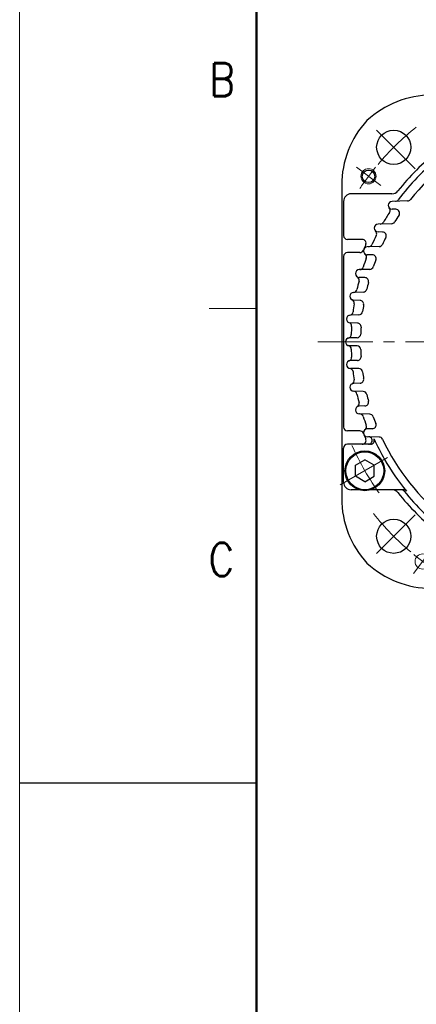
# Model space of a CAD drawing. Header units: millimetres. Extents: x 0 to 1076, y 0 to 742.
# Tile 33 of 134: x 0 to 105, y 313 to 572. Entities that reach past the tile are written whole.
import ezdxf

# ---------------------------------------------------------------- set-up
doc = ezdxf.new("R2010")
doc.units = ezdxf.units.MM
doc.header["$LTSCALE"] = 0.454724
doc.linetypes.add('CENTER', pattern=[50.8, 31.75, -6.35, 6.35, -6.35])
doc.layers.add('NoLayerName_001', color=7, linetype='Continuous')
doc.styles.get("Standard").update_dxf_attribs({"font": 'txt', "bigfont": 'extfont2'})
doc.dimstyles.get("Standard").update_dxf_attribs({"dimtxt": 2.5, "dimasz": 2.5, "dimexe": 1, "dimexo": 1, "dimtad": 1, "dimdec": 3, "dimzin": 0, "dimdsep": 46, "dimtxsty": 'Standard', "dimcen": 2.5, "dimadec": 3, "dimazin": 0, "dimtfac": 0.75, "dimtdec": 3, "dimtmove": 0, "dimatfit": 3, "dimfxl": 1, "dimarcsym": 0})

msp = doc.modelspace()

# ---------------------------------------------------------------- linework, layer by layer
at = {"layer": 'NoLayerName_001', "color": 7, "linetype": 'Continuous', "lineweight": 13}
msp.add_line((0, 0), (0, 742.5), dxfattribs=at)
at = {"layer": 'NoLayerName_001', "color": 7, "linetype": 'Continuous', "lineweight": 50}
msp.add_line((62.5, 25), (62.5, 717.5), dxfattribs=at)
at = {"layer": 'NoLayerName_001', "color": 4, "linetype": 'CENTER', "lineweight": 13}
for p, q in [((104.391613, 533.108312), (93.077904, 544.42202)), ((95.293468, 528.724253), (88.904383, 533.538774)), ((84.615084, 449.749997), (97.605465, 457.249997)), ((104.391613, 441.891537), (93.077904, 430.577829)), ((108.775671, 432.793392), (103.961151, 426.404308))]:
    msp.add_line(p, q, dxfattribs=at)
at = {"layer": 'NoLayerName_001', "color": 7, "linetype": 'Continuous', "lineweight": 25}
for p, q in [((85, 528.806924), (85, 446.193924)), ((85.5, 524.499924), (85.5, 515.499924)), ((98.279598, 526.499924), (87.5, 526.499924)), ((102.404686, 524.621044), (98.298222, 524.513512)), ((99.329483, 522.423692), (98.298222, 522.450697)), ((98.16046, 518.608636), (94.600794, 518.515423)), ((90.426516, 514.499924), (86.5, 514.499924)), ((95.793813, 516.425388), (94.600794, 516.456629)), ((94.891574, 512.599608), (91.749929, 512.517341)), ((85.5, 509.999924), (85.5, 464.999924)), ((89.794103, 510.999924), (86.5, 510.999924)), ((93.103095, 510.425885), (91.749929, 510.461319)), ((92.430239, 506.59275), (89.625585, 506.519308)), ((91.141836, 504.425485), (89.625585, 504.465189)), ((90.675082, 500.587408), (88.152855, 500.521361)), ((89.838975, 498.424337), (88.152855, 498.468489)), ((89.564071, 494.583198), (87.285815, 494.52354)), ((89.152449, 492.422497), (87.285815, 492.471376)), ((89.061637, 488.579892), (86.999453, 488.525891)), ((89.061637, 486.419957), (86.999453, 486.473957)), ((89.152449, 482.577352), (87.285815, 482.528472)), ((89.564071, 480.41665), (87.285815, 480.476309)), ((89.838975, 476.575512), (88.152855, 476.531359)), ((90.675082, 474.412441), (88.152855, 474.478488)), ((91.141836, 470.574364), (89.625585, 470.534659)), ((92.430239, 468.407098), (89.625585, 468.480541)), ((89.794103, 463.999924), (86.5, 463.999924)), ((93.103095, 464.573964), (91.749929, 464.53853)), ((94.891574, 462.400241), (91.749929, 462.482508)), ((85.5, 450.499924), (85.5, 459.499924)), ((92.615333, 460.499924), (86.5, 460.499924)), ((88.610274, 454.943373), (91.110274, 456.386748)), ((88.610274, 452.056621), (88.610274, 454.943373)), ((93.610274, 454.943373), (91.110274, 456.386748)), ((93.610274, 452.056622), (93.610274, 454.943373)), ((91.110274, 450.613246), (88.610274, 452.056621)), ((91.110274, 450.613246), (93.610274, 452.056622)), ((89.509484, 448.499924), (87.5, 448.499924)), ((101.327626, 448.499924), (92.711065, 448.499924)), ((0, 371.25), (62.5, 371.25))]:
    msp.add_line(p, q, dxfattribs=at)
at = {"layer": 'NoLayerName_001', "color": 2, "linetype": 'Continuous', "lineweight": 13}
msp.add_line((62.5, 496.25), (50, 496.25), dxfattribs=at)
at = {"layer": 'NoLayerName_001', "color": 2, "linetype": 'CENTER', "lineweight": 13}
msp.add_line((78.746369, 487.5), (221.019626, 487.5), dxfattribs=at)
at = {"layer": 'NoLayerName_001', "color": 7, "linetype": 'Continuous', "lineweight": 25}
for centre, radius in [((98.735, 538.764924), 4.5), ((92.098926, 531.131514), 1.65), ((91.110274, 453.499997), 5.25), ((91.110274, 453.499997), 5), ((98.735, 436.234924), 4.5)]:
    msp.add_circle(centre, radius, dxfattribs=at)
at = {"layer": 'NoLayerName_001', "color": 4, "linetype": 'Continuous', "lineweight": 13}
for centre in [(92.098926, 531.131514), (106.368411, 429.59885)]:
    msp.add_circle(centre, 2, dxfattribs=at)
at = {"layer": 'NoLayerName_001', "color": 7, "linetype": 'Continuous', "lineweight": 25}
for centre, radius, start, end in [((108.694, 527.499924), 25, 90, 132.882), ((110, 528.806924), 25, 137.118, 180), ((150, 487.499924), 60, 115.33170322, 141.32289369), ((150, 487.499924), 64, 128.40470411, 141.59529589), ((150, 487.499924), 62.5, 129.04431347, 143.20191926), ((98.279598, 528.499924), 2, 270, 321.59529589), ((87.5, 524.499924), 2, 90, 180), ((98.325231, 523.482105), 1.031762, 91.5, 268.5), ((99.152284, 525.53622), 1, 271.5, 323.20191926), ((102.378509, 525.620701), 1, 271.5, 321.32289369), ((96.788765, 522.152695), 1, 326.92660406, 40.8676295), ((99.303306, 521.424035), 1, 326.21121453, 88.5), ((150, 487.499924), 62.5, 146.92660406, 149.70704975), ((98.134283, 519.608293), 1, 271.5, 328.23970523), ((150, 487.499924), 60, 146.21121453, 148.23970523), ((94.62775, 517.486026), 1.02975, 91.5, 268.5), ((93.251865, 515.99377), 1, 333.33828331, 47.32344056), ((95.170441, 519.530682), 1, 271.5, 329.70704975), ((86.5, 515.499924), 1, 180, 270), ((90.426516, 513.499924), 1, 336.42182152, 90), ((150, 487.499924), 62.5, 153.33828331, 155.80370372), ((150, 487.499924), 60, 152.7547567, 154.66829678), ((95.767636, 515.425731), 1, 332.7547567, 88.5), ((89.794103, 511.999924), 1, 270, 337.8567793), ((150, 487.499924), 64, 156.42182152, 157.8567793), ((91.776848, 511.48933), 1.028364, 91.5, 268.5), ((92.07869, 513.526293), 1, 271.5, 335.80370372), ((94.865397, 513.599265), 1, 271.5, 334.66829678), ((86.5, 509.999924), 1, 90, 180), ((150, 487.499924), 62.5, 159.38157407, 161.61997494), ((90.567408, 509.860983), 1, 339.38157407, 53.3971929), ((93.076918, 509.426227), 1, 338.9337255, 88.5), ((150, 487.499924), 60, 158.9337255, 160.76854983), ((89.65248, 505.492249), 1.027411, 91.5, 268.5), ((89.739389, 507.522631), 1, 271.5, 341.61997494), ((92.404062, 507.592408), 1, 271.5, 340.76854983), ((88.614622, 503.750627), 1, 345.17209689, 59.20866183), ((91.115659, 503.425828), 1, 344.86582222, 88.5), ((88.066747, 501.518561), 1, 273.19568382, 347.24597602), ((150, 487.499924), 62.5, 165.17209689, 167.24597602), ((90.648905, 501.587065), 1, 271.5, 346.64777244), ((150, 487.499924), 60, 164.86582222, 166.64777244), ((88.179733, 499.494925), 1.026788, 91.5, 268.5), ((87.318144, 497.660386), 1, 350.79268173, 64.84297393), ((89.812798, 497.424679), 1, 350.63629886, 88.5), ((150, 487.499924), 62.5, 170.79268173, 172.76182732), ((150, 487.499924), 60, 170.63629886, 172.38550949), ((87.312683, 493.497458), 1.026434, 91.5, 268.5), ((87.006033, 495.500556), 1, 278.70373748, 352.76182732), ((89.537894, 495.582856), 1, 271.5, 352.38550949), ((86.631784, 491.588844), 1, 356.30803114, 70.36612098), ((150, 487.499924), 62.5, 176.30803114, 178.22697953), ((89.126272, 491.42284), 1, 356.31275899, 88.5), ((150, 487.499924), 60, 176.31275899, 178.04628194), ((87.026319, 487.499924), 1.026319, 91.5, 268.5), ((86.530401, 489.464621), 1, 284.16635877, 358.22697953), ((89.03546, 489.579549), 1, 271.5, 358.04628194), ((86.530401, 485.535228), 1, 1.77302047, 75.83364123), ((150, 487.499924), 62.5, 181.77302047, 183.69196886), ((89.03546, 485.4203), 1, 1.95371806, 88.5), ((150, 487.499924), 60, 181.95371806, 183.68724101), ((86.631784, 483.411005), 1, 289.63387902, 3.69196886), ((89.126272, 483.577009), 1, 271.5, 3.68724101), ((87.312683, 481.502391), 1.026434, 91.5, 268.5), ((87.006033, 479.499293), 1, 7.23817268, 81.29626252), ((89.537894, 479.416993), 1, 7.61449051, 88.5), ((150, 487.499924), 62.5, 187.23817268, 189.20731827), ((89.812798, 477.575169), 1, 271.5, 9.36370114), ((150, 487.499924), 60, 187.61449051, 189.36370114), ((88.179733, 475.504924), 1.026788, 90, 268.5), ((87.318144, 477.339463), 1, 295.15702607, 9.20731827), ((88.066747, 473.481288), 1, 12.75402398, 86.80431618), ((150, 487.499924), 62.5, 192.75402398, 194.82790311), ((90.648905, 473.412784), 1, 13.35222756, 88.5), ((150, 487.499924), 60, 193.35222756, 195.13417778), ((89.65248, 469.5076), 1.027411, 91.5, 268.5), ((88.614622, 471.249222), 1, 300.79133817, 14.82790311), ((91.115659, 471.574021), 1, 271.5, 15.13417778), ((89.739389, 467.477218), 1, 18.38002506, 88.5), ((150, 487.499924), 62.5, 198.38002506, 200.61842593), ((92.404062, 467.407441), 1, 19.23145017, 88.5), ((150, 487.499924), 60, 199.23145017, 201.0662745), ((86.5, 464.999924), 1, 180, 270), ((90.567408, 465.138865), 1, 306.6028071, 20.61842593), ((93.076918, 465.573621), 1, 271.5, 21.0662745), ((89.794103, 462.999924), 1, 22.1432207, 90), ((150, 487.499924), 64, 202.1432207, 203.57817848), ((91.776848, 463.510519), 1.028364, 91.5, 268.5), ((92.07869, 461.473556), 1, 25.0113597, 88.5), ((94.865397, 461.400583), 1, 25.33170322, 88.5), ((86.5, 459.499924), 1, 90, 180), ((90.426516, 461.499924), 1, 270, 23.57817848), ((92.066849, 461.499924), 1, 270, 23.35515175), ((92.615333, 461.499924), 1, 270, 23.10799769), ((150, 487.499924), 62, 204.41530803, 210.00000312), ((150, 487.499924), 60, 205.33170322, 231.32289369), ((150, 487.499924), 62, 210.00000312, 219.41409836), ((87.5, 450.499924), 2, 180, 270), ((98.279598, 446.499924), 2, 38.40470411, 90), ((150, 487.499924), 64, 218.40470411, 231.59529589), ((100.682153, 447.499924), 1, 39.04431347, 90), ((101.327626, 447.499924), 1, 39.41409836, 90), ((150, 487.499924), 62.5, 219.04431347, 233.20191926), ((110, 446.193924), 25, 180, 222.882), ((108.693, 447.499924), 25, 227.118, 270)]:
    msp.add_arc(centre, radius, start, end, dxfattribs=at)
at = {"layer": 'NoLayerName_001', "color": 4, "linetype": 'CENTER', "lineweight": 13}
for centre, radius, start, end in [((150, 487.499924), 72.5, 128.67449518, 139.83845247), ((150, 487.499924), 72.5, 140.62897098, 146.16154753), ((150, 487.5), 68, 203.67740793, 216.32259778), ((150, 487.499924), 72.5, 218.67449518, 229.83845247), ((150, 487.499924), 72.5, 230.62897098, 236.16154753)]:
    msp.add_arc(centre, radius, start, end, dxfattribs=at)

# ---------------------------------------------------------------- texts
at = {"layer": 'NoLayerName_001', "color": 2, "lineweight": 13, "char_height": 8.75, "attachment_point": 7}
for s, insert in [('\\A1;\\W0.8600;B', (50.041425, 552.22373)), ('\\A1;\\W0.8600;C', (49.842315, 425.730625))]:
    msp.add_mtext(s, dxfattribs=dict(at, insert=insert))

# ---------------------------------------------------------------- leaders
at = {"layer": 'NoLayerName_001', "color": 7, "linetype": 'Continuous', "lineweight": 13, "annotation_type": 0, "has_hookline": 1, "hookline_direction": 1, "text_width": 46.40232}
msp.add_leader([(156.004016, 514.999924), (149.63965, 608.876452), (143.63965, 608.876452)], dimstyle='Standard', override={"dimtxt": 8.4, "dimasz": 6, "dimldrblk": 'OPEN30'}, dxfattribs=at)

doc.saveas('drawing.dxf')
